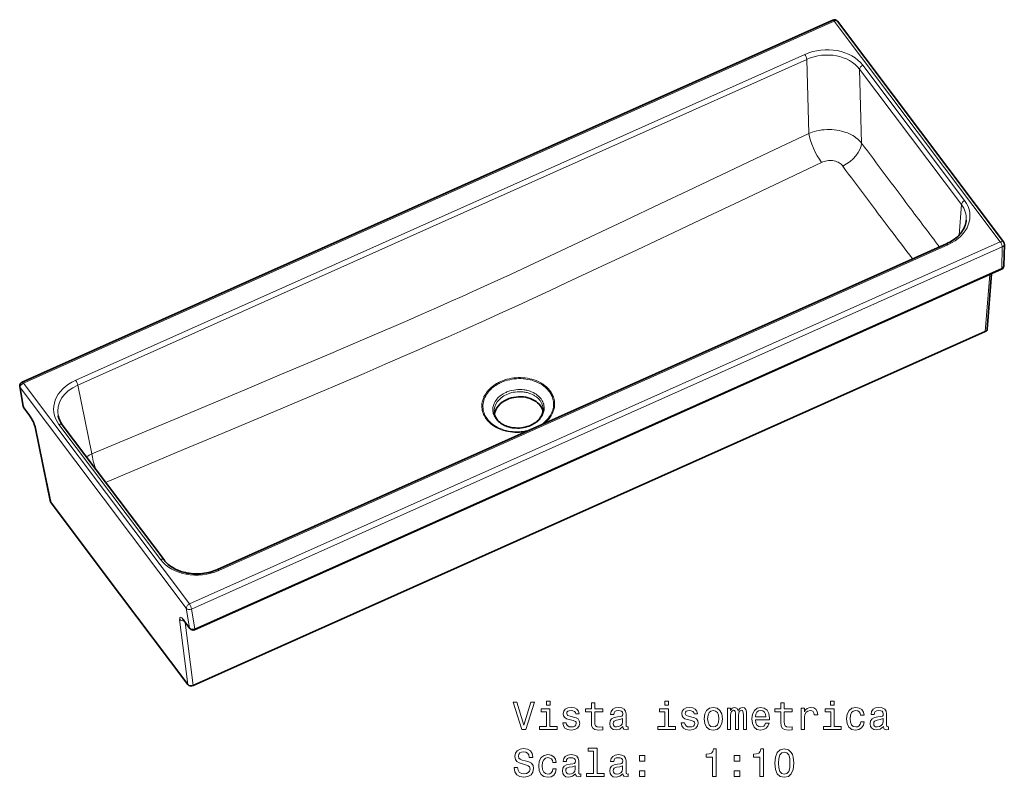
# Model space of a CAD drawing. Extents: x 14 to 508, y 45 to 404.
# Tile 2 of 3: x 382 to 508, y 49 to 146. Entities that reach past the tile are written whole.
import ezdxf

# ---------------------------------------------------------------- set-up
doc = ezdxf.new("R2010")
doc.units = 0

msp = doc.modelspace()

# ---------------------------------------------------------------- linework, layer by layer
at = {"color": 7, "lineweight": 35}
for p, q in [((486.11, 146.33), (382.17, 99.89)), ((486.71, 146.17), (508.01, 117.88)), ((500.7, 117.65), (407.23, 75.89)), ((456.02, 91.27), (507.75, 114.38)), ((505.66, 106.38), (454.88, 83.7)), ((387.33, 94.45), (400.38, 77.12)), ((404.3, 68.16), (456.02, 91.27)), ((404.1, 61.01), (454.88, 83.7))]:
    msp.add_line(p, q, dxfattribs=at)
at = {"color": 7, "lineweight": 13}
for p, q in [((382.35, 99.76), (486.29, 146.2)), ((507.58, 117.91), (486.29, 146.2)), ((482.53, 141.91), (389.05, 100.15)), ((436.05, 120.4), (482.79, 141.28)), ((489.98, 140.53), (503.02, 123.19)), ((436.05, 120.4), (389.31, 99.52)), ((507.58, 117.91), (403.64, 71.47)), ((500.88, 117.52), (407.41, 75.76)), ((455.88, 94.04), (507.85, 117.26)), ((456.06, 91.4), (507.79, 114.51)), ((382.35, 99.76), (403.64, 71.47)), ((399.96, 77.15), (386.91, 94.48)), ((455.88, 94.04), (403.91, 70.82)), ((404.33, 68.3), (456.06, 91.4))]:
    msp.add_line(p, q, dxfattribs=at)
at = {"color": 7, "lineweight": 13, "ltscale": 0.237665}
msp.add_line((482.79, 141.28), (483.03, 131.78), dxfattribs=at)
at = {"color": 7, "lineweight": 13, "ltscale": 0.271182}
msp.add_line((489.56, 140.02), (496.09, 131.36), dxfattribs=at)
at = {"color": 7, "lineweight": 13, "ltscale": 0.23674}
msp.add_line((489.56, 140.02), (489.8, 130.56), dxfattribs=at)
at = {"color": 7, "lineweight": 13, "ltscale": 0.271181}
msp.add_line((502.61, 122.69), (496.09, 131.36), dxfattribs=at)
at = {"color": 7, "lineweight": 13, "ltscale": 0.098686}
msp.add_line((502.61, 122.69), (502.31, 118.75), dxfattribs=at)
at = {"color": 7, "lineweight": 35, "ltscale": 0.068638}
msp.add_line((508.04, 114.82), (508.11, 117.57), dxfattribs=at)
at = {"color": 7, "lineweight": 13, "ltscale": 0.068638}
msp.add_line((507.79, 114.51), (507.85, 117.26), dxfattribs=at)
at = {"color": 7, "lineweight": 13, "ltscale": 0.183441}
msp.add_line((505.66, 106.38), (506.23, 113.7), dxfattribs=at)
at = {"color": 7, "lineweight": 35, "ltscale": 0.178266}
msp.add_line((505.92, 106.7), (506.47, 113.81), dxfattribs=at)
at = {"color": 7, "lineweight": 35, "ltscale": 0.064056}
msp.add_line((382.31, 96.82), (381.88, 99.35), dxfattribs=at)
at = {"color": 7, "lineweight": 13, "ltscale": 0.442592}
for p in [(381.94, 99.22), (403.23, 70.93)]:
    msp.add_line(p, (392.58, 85.07), dxfattribs=at)
at = {"color": 7, "lineweight": 13, "ltscale": 0.064056}
for p, q in [((382.37, 96.69), (381.94, 99.22)), ((403.66, 68.4), (403.23, 70.93)), ((404.33, 68.3), (403.91, 70.82))]:
    msp.add_line(p, q, dxfattribs=at)
at = {"color": 7, "lineweight": 13, "ltscale": 0.224544}
msp.add_line((389.31, 99.52), (391.14, 90.73), dxfattribs=at)
at = {"color": 7, "lineweight": 13, "ltscale": 0.032188}
for p, q in [((382.37, 96.69), (383.14, 95.66)), ((403.66, 68.4), (402.88, 69.43))]:
    msp.add_line(p, q, dxfattribs=at)
at = {"color": 7, "lineweight": 35, "ltscale": 0.032188}
msp.add_line((382.4, 96.61), (383.18, 95.58), dxfattribs=at)
at = {"color": 7, "lineweight": 35, "ltscale": 0.246106}
msp.add_line((385.84, 84.54), (383.84, 94.18), dxfattribs=at)
at = {"color": 7, "lineweight": 13, "ltscale": 0.246275}
msp.add_line((385.9, 84.42), (383.9, 94.06), dxfattribs=at)
at = {"color": 7, "lineweight": 35, "ltscale": 0.36426}
for q in [(385.9, 84.42), (403.42, 61.14)]:
    msp.add_line((394.66, 72.78), q, dxfattribs=at)
at = {"color": 7, "lineweight": 13, "ltscale": 0.210685}
msp.add_line((403.42, 61.14), (402.38, 69.5), dxfattribs=at)
at = {"color": 7, "lineweight": 35, "ltscale": 0.032187}
msp.add_line((403.69, 68.32), (402.92, 69.35), dxfattribs=at)
at = {"color": 7, "lineweight": 13, "ltscale": 0.204095}
msp.add_line((404.1, 61.01), (403.09, 69.11), dxfattribs=at)
at = {"color": 7, "lineweight": 13}
for points in [[(483.03, 131.78), (477.87, 129.33), (467.52, 124.42), (464.08, 122.79), (459.43, 120.59), (454.96, 118.48), (451.24, 116.73), (447.86, 115.15), (444.78, 113.72), (442.3, 112.58), (439.98, 111.52), (438.58, 110.89), (437.2, 110.27)], [(489.8, 130.56), (489.7, 130.68), (489.59, 130.8), (489.47, 130.92), (489.38, 131), (489.29, 131.09), (489.09, 131.24), (488.88, 131.39), (488.67, 131.52), (488.45, 131.64), (488.24, 131.75), (488.01, 131.85), (487.78, 131.93), (487.55, 132.01), (487.4, 132.05), (487.25, 132.1), (486.94, 132.16), (486.63, 132.22), (486.31, 132.26), (485.99, 132.28), (485.67, 132.29), (485.35, 132.29), (485.02, 132.27), (484.7, 132.23), (484.39, 132.18), (484.07, 132.12), (483.77, 132.04), (483.46, 131.95), (483.24, 131.87), (483.03, 131.78)], [(484.68, 128.08), (474.34, 123.17), (469.16, 120.72), (465.72, 119.09), (461.02, 116.88), (456.52, 114.76), (452.02, 112.66), (449.78, 111.62), (447.65, 110.63), (445.74, 109.75), (443.92, 108.92), (441.6, 107.87), (438.72, 106.58)], [(487.39, 127.61), (487.3, 127.72), (487.19, 127.83), (487.07, 127.92), (486.93, 128.01), (486.79, 128.09), (486.63, 128.16), (486.46, 128.22), (486.28, 128.27), (486.1, 128.3), (485.92, 128.31), (485.73, 128.32), (485.55, 128.31), (485.37, 128.29), (485.19, 128.25), (485.01, 128.2), (484.84, 128.15), (484.68, 128.08)], [(437.2, 110.27), (435.29, 109.42), (433.34, 108.56), (431.64, 107.82), (429.86, 107.05), (427.33, 105.96), (424.64, 104.81), (421.77, 103.59), (418.8, 102.34), (415.44, 100.92), (410.72, 98.94), (402.17, 95.35), (391.14, 90.73)], [(438.72, 106.58), (436.79, 105.72), (434.81, 104.84), (433.1, 104.09), (431.3, 103.31), (428.75, 102.2), (426.03, 101.03), (423.12, 99.79), (420.11, 98.51), (414.52, 96.15), (407.34, 93.12), (402.89, 91.26), (392.89, 87.06)], [(441.71, 95.15), (441.6, 95.3), (441.51, 95.45), (441.42, 95.61), (441.35, 95.77), (441.28, 95.94), (441.22, 96.11), (441.18, 96.29), (441.15, 96.47), (441.13, 96.65), (441.12, 96.83), (441.13, 97.01), (441.14, 97.17), (441.17, 97.33), (441.2, 97.48), (441.24, 97.64), (441.28, 97.74), (441.32, 97.84), (441.36, 97.95), (441.4, 98.05), (441.51, 98.25), (441.62, 98.42), (441.74, 98.6), (441.87, 98.76), (442.01, 98.93), (442.17, 99.08), (442.33, 99.23), (442.49, 99.36), (442.66, 99.49), (442.83, 99.61), (443.01, 99.72), (443.14, 99.79), (443.27, 99.86), (443.53, 99.98)], [(441.83, 95.18), (441.75, 95.29), (441.68, 95.4), (441.57, 95.59), (441.48, 95.77), (441.41, 95.96), (441.35, 96.16), (441.3, 96.36), (441.28, 96.56), (441.26, 96.76), (441.27, 96.96), (441.29, 97.16), (441.32, 97.36), (441.37, 97.56), (441.44, 97.76), (441.52, 97.95), (441.62, 98.15), (441.72, 98.32), (441.84, 98.49), (441.97, 98.66), (442.11, 98.82), (442.26, 98.98), (442.42, 99.13), (442.58, 99.25), (442.74, 99.38), (442.91, 99.49), (443.09, 99.6), (443.21, 99.67), (443.34, 99.74), (443.47, 99.8), (443.6, 99.87)], [(443.53, 99.98), (443.79, 100.09), (444.06, 100.19), (444.34, 100.27), (444.63, 100.34), (444.92, 100.4), (445.21, 100.44), (445.51, 100.47), (445.8, 100.49), (446.1, 100.49), (446.39, 100.48), (446.69, 100.45), (446.98, 100.41), (447.26, 100.35), (447.54, 100.28), (447.82, 100.2), (448.08, 100.1), (448.34, 100), (448.58, 99.87), (448.7, 99.81), (448.82, 99.74), (448.97, 99.64), (449.11, 99.54), (449.25, 99.44), (449.4, 99.31), (449.54, 99.18), (449.68, 99.04), (449.8, 98.89), (449.87, 98.8)], [(443.6, 99.87), (443.86, 99.97), (444.13, 100.07), (444.41, 100.15), (444.7, 100.22), (444.99, 100.28), (445.28, 100.32), (445.57, 100.35), (445.87, 100.36), (446.16, 100.36), (446.46, 100.34), (446.75, 100.31), (447.03, 100.26), (447.31, 100.21), (447.58, 100.14), (447.84, 100.05), (448.09, 99.95), (448.34, 99.84), (448.57, 99.72), (448.8, 99.59), (448.9, 99.52), (449.01, 99.44), (449.11, 99.37), (449.21, 99.29), (449.38, 99.14), (449.54, 98.97), (449.68, 98.81), (449.75, 98.72)], [(444.23, 98.6), (444.11, 98.55), (444.01, 98.5), (443.86, 98.42), (443.73, 98.33), (443.6, 98.24), (443.44, 98.13), (443.3, 98.01), (443.17, 97.88), (443.05, 97.74), (442.94, 97.6), (442.83, 97.44), (442.79, 97.36), (442.74, 97.27), (442.69, 97.16), (442.64, 97.04), (442.61, 96.93), (442.57, 96.78), (442.54, 96.64), (442.53, 96.49), (442.53, 96.35), (442.54, 96.2), (442.56, 96.05), (442.59, 95.89), (442.64, 95.74), (442.7, 95.59), (442.78, 95.44), (442.87, 95.3), (442.94, 95.19)], [(448.71, 97.77), (448.6, 97.9), (448.49, 98.02), (448.36, 98.14), (448.23, 98.25), (448.09, 98.35), (447.99, 98.41), (447.9, 98.47), (447.7, 98.58), (447.49, 98.67), (447.34, 98.73), (447.18, 98.79), (447.01, 98.83), (446.89, 98.86), (446.76, 98.89), (446.64, 98.91), (446.51, 98.93), (446.25, 98.96), (445.99, 98.97), (445.73, 98.96), (445.47, 98.94), (445.21, 98.9), (444.96, 98.85), (444.71, 98.78), (444.58, 98.74), (444.46, 98.7), (444.34, 98.65), (444.23, 98.6)], [(448.59, 97.54), (448.49, 97.67), (448.37, 97.79), (448.25, 97.9), (448.12, 98.01), (447.98, 98.11), (447.89, 98.17), (447.79, 98.22), (447.6, 98.33), (447.39, 98.42), (447.24, 98.47), (447.08, 98.52), (446.92, 98.57), (446.8, 98.59), (446.68, 98.62), (446.55, 98.64), (446.43, 98.66), (446.17, 98.68), (445.92, 98.68), (445.66, 98.67), (445.4, 98.64), (445.18, 98.61), (444.95, 98.56), (444.73, 98.5), (444.52, 98.42), (444.31, 98.34)], [(449.75, 98.72), (449.83, 98.61), (449.89, 98.52), (449.95, 98.43), (450.02, 98.3), (450.08, 98.17), (450.13, 98.04), (450.19, 97.89), (450.23, 97.74), (450.27, 97.59), (450.29, 97.44), (450.31, 97.26), (450.32, 97.07), (450.31, 96.89), (450.29, 96.71), (450.26, 96.53), (450.21, 96.35), (450.15, 96.17), (450.08, 96), (450.01, 95.84), (449.93, 95.69), (449.84, 95.54), (449.73, 95.4), (449.66, 95.3), (449.59, 95.21), (449.42, 95.03), (449.25, 94.86), (449.06, 94.69), (448.85, 94.54), (448.64, 94.39)], [(449.87, 98.8), (449.94, 98.71), (450, 98.62), (450.06, 98.52), (450.11, 98.42), (450.18, 98.29), (450.24, 98.16), (450.29, 98.03), (450.35, 97.86), (450.39, 97.69), (450.43, 97.51), (450.45, 97.34), (450.45, 97.16), (450.45, 96.99), (450.44, 96.83), (450.42, 96.67), (450.39, 96.52), (450.35, 96.36), (450.31, 96.26), (450.28, 96.16), (450.24, 96.05), (450.19, 95.95), (450.1, 95.76), (449.99, 95.58), (449.87, 95.4), (449.74, 95.22), (449.59, 95.05), (449.43, 94.89), (449.26, 94.74), (449.08, 94.59)], [(447.42, 94.36), (447.53, 94.41), (447.64, 94.47), (447.78, 94.55), (447.92, 94.63), (448.05, 94.72), (448.2, 94.84), (448.34, 94.96), (448.47, 95.09), (448.59, 95.22), (448.7, 95.37), (448.81, 95.53), (448.86, 95.61), (448.9, 95.69), (448.96, 95.81), (449, 95.92), (449.04, 96.04), (449.08, 96.18), (449.1, 96.33), (449.12, 96.47), (449.12, 96.62), (449.11, 96.76), (449.09, 96.92), (449.05, 97.08), (449, 97.23), (448.94, 97.38), (448.87, 97.53), (448.78, 97.67), (448.71, 97.77)], [(446.85, 93.59), (446.55, 93.54), (446.26, 93.5), (445.95, 93.47), (445.65, 93.46), (445.35, 93.47), (445.05, 93.49), (444.76, 93.52), (444.46, 93.57), (444.18, 93.63), (443.9, 93.71), (443.62, 93.8), (443.36, 93.91), (443.23, 93.96), (443.11, 94.02), (442.89, 94.14), (442.69, 94.26), (442.49, 94.4), (442.3, 94.54), (442.13, 94.69), (441.97, 94.85), (441.82, 95.01), (441.71, 95.15)], [(447.26, 93.77), (447, 93.71), (446.73, 93.65), (446.45, 93.6), (446.18, 93.57), (445.9, 93.55), (445.63, 93.54), (445.35, 93.55), (445.07, 93.57), (444.8, 93.6), (444.53, 93.64), (444.25, 93.7), (443.98, 93.77), (443.72, 93.86), (443.46, 93.96), (443.21, 94.07), (442.98, 94.2), (442.86, 94.27), (442.75, 94.34), (442.61, 94.43), (442.47, 94.53), (442.34, 94.64), (442.2, 94.77), (442.06, 94.91), (441.94, 95.05), (441.83, 95.18)], [(442.94, 95.19), (443.04, 95.07), (443.16, 94.94), (443.28, 94.83), (443.42, 94.72), (443.56, 94.61), (443.65, 94.55), (443.75, 94.49), (443.95, 94.39), (444.15, 94.29), (444.31, 94.23), (444.47, 94.18), (444.63, 94.13), (444.76, 94.1), (444.88, 94.08), (445.01, 94.06), (445.14, 94.04), (445.4, 94.01), (445.66, 94), (445.92, 94.01), (446.18, 94.03), (446.44, 94.06), (446.69, 94.12), (446.94, 94.18), (447.06, 94.22), (447.18, 94.27), (447.3, 94.31), (447.42, 94.36)]]:
    msp.add_lwpolyline(points, dxfattribs=at)
at = {"color": 7, "lineweight": 35}
for points in [[(500.7, 117.65), (500.92, 117.75), (501.12, 117.86), (501.32, 117.97), (501.51, 118.09), (501.73, 118.25), (501.9, 118.38), (502.1, 118.55), (502.26, 118.71), (502.4, 118.86), (502.53, 119.02), (502.65, 119.18), (502.76, 119.34), (502.86, 119.5), (502.94, 119.67), (503.02, 119.83), (503.08, 120), (503.14, 120.17), (503.18, 120.34), (503.21, 120.51), (503.23, 120.68)], [(448.98, 96.53), (448.98, 96.4), (448.98, 96.28), (448.96, 96.15), (448.93, 96.02), (448.9, 95.89), (448.85, 95.75), (448.78, 95.6), (448.7, 95.47), (448.62, 95.34), (448.53, 95.22), (448.43, 95.11), (448.32, 94.99), (448.2, 94.88), (448.08, 94.78), (447.94, 94.68), (447.8, 94.59), (447.65, 94.5), (447.49, 94.42), (447.38, 94.37)], [(383.18, 95.58), (383.28, 95.43), (383.38, 95.26), (383.49, 95.07), (383.59, 94.87), (383.68, 94.68), (383.75, 94.49), (383.81, 94.32), (383.84, 94.18)], [(447.38, 94.37), (447.16, 94.28), (446.92, 94.2), (446.68, 94.13), (446.44, 94.08), (446.19, 94.05), (445.94, 94.02), (445.68, 94.02), (445.43, 94.03), (445.23, 94.04), (445.02, 94.07), (444.82, 94.11), (444.58, 94.17), (444.36, 94.24), (444.19, 94.3), (444.04, 94.37), (443.89, 94.45), (443.74, 94.54), (443.61, 94.62), (443.48, 94.72), (443.36, 94.82), (443.25, 94.92), (443.15, 95.03), (443.06, 95.15)], [(400.38, 77.12), (400.5, 76.97), (400.63, 76.83), (400.77, 76.68), (400.92, 76.55), (401.08, 76.42), (401.25, 76.29), (401.44, 76.17), (401.63, 76.05), (401.82, 75.95), (402.02, 75.86), (402.22, 75.77), (402.43, 75.69), (402.65, 75.61), (402.88, 75.55), (403.11, 75.49), (403.35, 75.44), (403.59, 75.4), (403.84, 75.37), (404.09, 75.35), (404.33, 75.34), (404.58, 75.33), (404.83, 75.34), (405.09, 75.35), (405.33, 75.38), (405.58, 75.41), (405.83, 75.45), (406.07, 75.5), (406.31, 75.56), (406.55, 75.63), (406.78, 75.71), (407.01, 75.8), (407.23, 75.89)], [(402.75, 69.54), (402.83, 69.46), (402.91, 69.36), (402.92, 69.35)]]:
    msp.add_lwpolyline(points, dxfattribs=at)
at = {"color": 7, "lineweight": 13}
for points in [[(447.39, 58.9), (446.51, 55.92), (445.61, 58.9), (445.13, 58.9), (446.26, 55.4), (446.76, 55.4), (447.86, 58.9)], [(449.87, 59.02), (449.4, 59.02), (449.4, 58.51), (449.87, 58.51)], [(452.86, 56.98), (452.43, 57.08), (452.12, 57.19), (452.01, 57.43), (452.04, 57.6), (452.15, 57.72), (452.32, 57.79), (452.56, 57.82), (452.8, 57.79), (452.99, 57.7), (453.11, 57.57), (453.16, 57.39), (453.59, 57.39), (453.59, 57.4), (453.52, 57.72), (453.31, 57.98), (452.99, 58.14), (452.56, 58.2), (452.14, 58.14), (451.82, 57.98), (451.63, 57.73), (451.57, 57.42), (451.61, 57.11), (451.75, 56.9), (451.98, 56.75), (452.32, 56.64), (452.82, 56.52), (453.12, 56.4), (453.2, 56.3), (453.23, 56.14), (453.19, 55.96), (453.06, 55.82), (452.87, 55.73), (452.61, 55.7), (452.33, 55.73), (452.13, 55.83), (451.99, 56), (451.93, 56.24), (451.51, 56.24), (451.58, 55.84), (451.78, 55.54), (452.11, 55.37), (452.56, 55.3), (453.04, 55.37), (453.39, 55.54), (453.6, 55.83), (453.67, 56.2), (453.62, 56.51), (453.46, 56.73), (453.21, 56.87)], [(455.17, 57.64), (455.17, 56.28), (455.2, 55.84), (455.34, 55.54), (455.62, 55.36), (456.1, 55.3), (456.62, 55.33), (456.62, 55.71), (456.24, 55.68), (455.89, 55.72), (455.71, 55.85), (455.63, 56.06), (455.61, 56.36), (455.61, 57.64), (456.62, 57.64), (456.62, 58.02), (455.61, 58.02), (455.61, 58.81), (455.17, 58.81), (455.17, 58.02), (454.4, 58.02), (454.4, 57.64)], [(459.22, 55.75), (459.22, 55.74), (459.24, 55.56), (459.32, 55.44), (459.64, 55.35), (459.88, 55.39), (459.88, 55.73), (459.78, 55.72), (459.64, 55.78), (459.61, 55.98), (459.61, 57.39), (459.55, 57.74), (459.37, 58), (459.07, 58.15), (458.63, 58.2), (458.21, 58.14), (457.9, 57.97), (457.7, 57.7), (457.63, 57.35), (457.63, 57.32), (458.03, 57.32), (458.07, 57.53), (458.18, 57.68), (458.36, 57.77), (458.62, 57.81), (458.86, 57.78), (459.04, 57.71), (459.15, 57.58), (459.18, 57.4), (459.16, 57.18), (459.08, 57.08), (458.88, 57.03), (458.5, 56.99), (458.07, 56.9), (457.76, 56.73), (457.58, 56.48), (457.52, 56.11), (457.57, 55.78), (457.73, 55.53), (457.98, 55.37), (458.33, 55.32), (458.8, 55.42)], [(465.05, 59.02), (464.58, 59.02), (464.58, 58.51), (465.05, 58.51)], [(468.04, 56.98), (467.61, 57.08), (467.3, 57.19), (467.19, 57.43), (467.22, 57.6), (467.33, 57.72), (467.5, 57.79), (467.74, 57.82), (467.98, 57.79), (468.17, 57.7), (468.29, 57.57), (468.34, 57.39), (468.77, 57.39), (468.77, 57.4), (468.7, 57.72), (468.49, 57.98), (468.17, 58.14), (467.74, 58.2), (467.32, 58.14), (467, 57.98), (466.81, 57.73), (466.75, 57.42), (466.79, 57.11), (466.93, 56.9), (467.16, 56.75), (467.5, 56.64), (468, 56.52), (468.3, 56.4), (468.38, 56.3), (468.41, 56.14), (468.37, 55.96), (468.24, 55.82), (468.05, 55.73), (467.79, 55.7), (467.51, 55.73), (467.31, 55.83), (467.17, 56), (467.11, 56.24), (466.69, 56.24), (466.76, 55.84), (466.96, 55.54), (467.29, 55.37), (467.74, 55.3), (468.22, 55.37), (468.57, 55.54), (468.78, 55.83), (468.85, 56.2), (468.8, 56.51), (468.64, 56.73), (468.39, 56.87)], [(469.62, 56.75), (469.7, 56.13), (469.93, 55.68), (470.3, 55.4), (470.8, 55.3), (471.29, 55.4), (471.65, 55.68), (471.89, 56.13), (471.97, 56.75), (471.89, 57.37), (471.65, 57.82), (471.29, 58.1), (470.8, 58.2), (470.3, 58.1), (469.93, 57.82), (469.7, 57.37)], [(472.61, 55.4), (473.02, 55.4), (473.02, 57.21), (473.05, 57.48), (473.12, 57.68), (473.24, 57.79), (473.39, 57.84), (473.51, 57.8), (473.59, 57.7), (473.63, 57.53), (473.65, 57.3), (473.65, 55.4), (474.03, 55.4), (474.03, 57.21), (474.05, 57.48), (474.13, 57.67), (474.25, 57.79), (474.4, 57.84), (474.52, 57.8), (474.6, 57.7), (474.65, 57.3), (474.65, 55.4), (475.06, 55.4), (475.06, 57.27), (475.04, 57.66), (474.96, 57.96), (474.8, 58.14), (474.53, 58.2), (474.23, 58.1), (473.99, 57.81), (473.8, 58.1), (473.49, 58.2), (473.2, 58.1), (473, 57.82), (473, 58.11), (472.61, 58.11)], [(476.21, 56.62), (477.99, 56.62), (477.99, 56.83), (477.91, 57.41), (477.69, 57.84), (477.34, 58.11), (476.87, 58.2), (476.41, 58.1), (476.06, 57.82), (475.83, 57.36), (475.75, 56.75), (475.82, 56.13), (476.05, 55.68), (476.4, 55.4), (476.85, 55.3), (477.25, 55.37), (477.57, 55.54), (477.81, 55.81), (477.94, 56.17), (477.5, 56.17), (477.41, 55.97), (477.28, 55.82), (476.91, 55.7), (476.62, 55.76), (476.4, 55.93), (476.26, 56.22), (476.21, 56.61)], [(479.46, 57.64), (479.46, 56.28), (479.49, 55.84), (479.63, 55.54), (479.91, 55.36), (480.39, 55.3), (480.91, 55.33), (480.91, 55.71), (480.53, 55.68), (480.18, 55.72), (479.99, 55.85), (479.91, 56.06), (479.9, 56.36), (479.9, 57.64), (480.91, 57.64), (480.91, 58.02), (479.9, 58.02), (479.9, 58.81), (479.46, 58.81), (479.46, 58.02), (478.69, 58.02), (478.69, 57.64)], [(482.06, 55.4), (482.51, 55.4), (482.51, 56.95), (482.55, 57.32), (482.69, 57.59), (482.91, 57.75), (483.21, 57.8), (483.43, 57.77), (483.6, 57.67), (483.7, 57.5), (483.73, 57.26), (484.18, 57.26), (484.12, 57.67), (483.95, 57.97), (483.68, 58.14), (483.3, 58.2), (483.04, 58.16), (482.82, 58.06), (482.62, 57.89), (482.47, 57.66), (482.47, 58.11), (482.06, 58.11)], [(486.3, 59.02), (485.83, 59.02), (485.83, 58.51), (486.3, 58.51)], [(489.69, 57.21), (490.13, 57.21), (490.04, 57.61), (489.82, 57.93), (489.49, 58.13), (489.05, 58.2), (488.56, 58.1), (488.2, 57.82), (487.96, 57.36), (487.88, 56.74), (487.96, 56.13), (488.19, 55.68), (488.54, 55.4), (489.03, 55.3), (489.47, 55.38), (489.8, 55.59), (490.04, 55.92), (490.14, 56.37), (489.71, 56.37), (489.64, 56.08), (489.5, 55.87), (489.29, 55.74), (489.05, 55.7), (488.74, 55.77), (488.52, 55.97), (488.38, 56.3), (488.34, 56.76), (488.38, 57.21), (488.52, 57.54), (488.75, 57.74), (489.05, 57.81), (489.31, 57.77), (489.51, 57.65), (489.64, 57.46)], [(492.61, 55.75), (492.61, 55.74), (492.64, 55.56), (492.71, 55.44), (493.03, 55.35), (493.28, 55.39), (493.28, 55.73), (493.17, 55.72), (493.03, 55.78), (493.01, 55.98), (493.01, 57.39), (492.95, 57.74), (492.77, 58), (492.46, 58.15), (492.03, 58.2), (491.6, 58.14), (491.29, 57.97), (491.1, 57.7), (491.03, 57.35), (491.03, 57.32), (491.43, 57.32), (491.46, 57.53), (491.57, 57.68), (491.76, 57.77), (492.01, 57.81), (492.26, 57.78), (492.44, 57.71), (492.54, 57.58), (492.58, 57.4), (492.56, 57.18), (492.48, 57.08), (492.28, 57.03), (491.9, 56.99), (491.46, 56.9), (491.16, 56.73), (490.97, 56.48), (490.92, 56.11), (490.97, 55.78), (491.13, 55.53), (491.38, 55.37), (491.73, 55.32), (492.19, 55.42)], [(449.86, 55.77), (449.86, 58.02), (448.72, 58.02), (448.72, 57.64), (449.41, 57.64), (449.41, 55.77), (448.5, 55.77), (448.5, 55.4), (450.77, 55.4), (450.77, 55.77)], [(465.04, 55.77), (465.04, 58.02), (463.9, 58.02), (463.9, 57.64), (464.59, 57.64), (464.59, 55.77), (463.69, 55.77), (463.69, 55.4), (465.95, 55.4), (465.95, 55.77)], [(470.07, 56.75), (470.12, 57.21), (470.26, 57.54), (470.49, 57.74), (470.8, 57.81), (471.1, 57.74), (471.33, 57.54), (471.47, 57.21), (471.52, 56.75), (471.47, 56.3), (471.33, 55.96), (471.1, 55.76), (470.8, 55.7), (470.49, 55.76), (470.26, 55.96), (470.12, 56.3)], [(476.21, 57), (476.27, 57.34), (476.4, 57.6), (476.61, 57.76), (476.88, 57.81), (477.15, 57.76), (477.36, 57.6), (477.48, 57.34), (477.53, 57)], [(486.29, 55.77), (486.29, 58.02), (485.15, 58.02), (485.15, 57.64), (485.85, 57.64), (485.85, 55.77), (484.94, 55.77), (484.94, 55.4), (487.21, 55.4), (487.21, 55.77)], [(459.17, 56.35), (459.11, 56.08), (458.94, 55.88), (458.7, 55.75), (458.4, 55.71), (458.21, 55.73), (458.08, 55.81), (457.99, 55.95), (457.97, 56.15), (457.99, 56.33), (458.07, 56.45), (458.39, 56.59), (458.8, 56.65), (459.17, 56.78)], [(492.56, 56.35), (492.5, 56.08), (492.34, 55.88), (492.1, 55.75), (491.8, 55.71), (491.61, 55.73), (491.47, 55.81), (491.39, 55.95), (491.36, 56.15), (491.38, 56.33), (491.46, 56.45), (491.79, 56.59), (492.19, 56.65), (492.56, 56.78)], [(445.71, 50.51), (445.25, 50.51), (445.35, 49.97), (445.61, 49.58), (445.99, 49.34), (446.52, 49.26), (447.04, 49.34), (447.43, 49.56), (447.67, 49.91), (447.76, 50.37), (447.69, 50.78), (447.48, 51.05), (447.13, 51.22), (446.67, 51.35), (446.28, 51.45), (446.02, 51.56), (445.88, 51.72), (445.83, 51.97), (445.88, 52.2), (446.01, 52.37), (446.21, 52.49), (446.49, 52.53), (446.77, 52.48), (446.99, 52.34), (447.14, 52.12), (447.21, 51.81), (447.67, 51.81), (447.67, 51.82), (447.59, 52.29), (447.35, 52.64), (446.98, 52.87), (446.47, 52.94), (446.02, 52.87), (445.67, 52.65), (445.44, 52.33), (445.36, 51.9), (445.42, 51.53), (445.62, 51.27), (445.92, 51.1), (446.33, 50.97), (446.74, 50.85), (447.05, 50.74), (447.23, 50.58), (447.3, 50.31), (447.24, 50.05), (447.08, 49.85), (446.85, 49.72), (446.54, 49.68), (446.2, 49.73), (445.93, 49.9), (445.77, 50.16)], [(450.22, 51.16), (450.66, 51.16), (450.57, 51.57), (450.36, 51.88), (450.02, 52.08), (449.58, 52.16), (449.1, 52.05), (448.73, 51.77), (448.49, 51.31), (448.41, 50.7), (448.49, 50.09), (448.72, 49.63), (449.07, 49.35), (449.56, 49.26), (450, 49.33), (450.34, 49.54), (450.57, 49.88), (450.67, 50.32), (450.24, 50.32), (450.17, 50.04), (450.03, 49.83), (449.83, 49.69), (449.58, 49.65), (449.27, 49.72), (449.05, 49.92), (448.91, 50.25), (448.87, 50.71), (448.91, 51.17), (449.05, 51.49), (449.28, 51.7), (449.58, 51.77), (449.84, 51.72), (450.04, 51.61), (450.17, 51.41)], [(453.14, 49.7), (453.14, 49.69), (453.17, 49.52), (453.25, 49.4), (453.56, 49.3), (453.81, 49.34), (453.81, 49.68), (453.7, 49.67), (453.56, 49.73), (453.54, 49.94), (453.54, 51.34), (453.48, 51.7), (453.3, 51.95), (452.99, 52.1), (452.56, 52.16), (452.14, 52.09), (451.82, 51.92), (451.63, 51.66), (451.56, 51.3), (451.56, 51.27), (451.96, 51.27), (451.99, 51.48), (452.11, 51.64), (452.29, 51.73), (452.54, 51.76), (452.79, 51.74), (452.97, 51.66), (453.07, 51.53), (453.11, 51.35), (453.09, 51.14), (453.01, 51.03), (452.81, 50.98), (452.43, 50.94), (451.99, 50.85), (451.69, 50.69), (451.51, 50.44), (451.45, 50.06), (451.5, 49.73), (451.66, 49.48), (451.91, 49.33), (452.26, 49.27), (452.73, 49.38)], [(455.45, 52.6), (455.45, 49.72), (454.54, 49.72), (454.54, 49.35), (456.81, 49.35), (456.81, 49.72), (455.9, 49.72), (455.9, 52.97), (454.76, 52.97), (454.76, 52.6)], [(459.22, 49.7), (459.22, 49.69), (459.24, 49.52), (459.32, 49.4), (459.64, 49.3), (459.88, 49.34), (459.88, 49.68), (459.78, 49.67), (459.64, 49.73), (459.61, 49.94), (459.61, 51.34), (459.55, 51.7), (459.37, 51.95), (459.07, 52.1), (458.63, 52.16), (458.21, 52.09), (457.9, 51.92), (457.7, 51.66), (457.63, 51.3), (457.63, 51.27), (458.03, 51.27), (458.07, 51.48), (458.18, 51.64), (458.36, 51.73), (458.62, 51.76), (458.86, 51.74), (459.04, 51.66), (459.15, 51.53), (459.18, 51.35), (459.16, 51.14), (459.08, 51.03), (458.88, 50.98), (458.5, 50.94), (458.07, 50.85), (457.76, 50.69), (457.58, 50.44), (457.52, 50.06), (457.57, 49.73), (457.73, 49.48), (457.98, 49.33), (458.33, 49.27), (458.8, 49.38)], [(461.34, 51.31), (462.04, 51.31), (462.04, 52.06), (461.34, 52.06)], [(470.71, 49.35), (471.16, 49.35), (471.16, 52.88), (470.82, 52.88), (470.73, 52.57), (470.55, 52.36), (470.27, 52.24), (469.89, 52.2), (469.89, 51.84), (470.71, 51.84)], [(473.48, 51.31), (474.18, 51.31), (474.18, 52.06), (473.48, 52.06)], [(476.78, 49.35), (477.24, 49.35), (477.24, 52.88), (476.89, 52.88), (476.8, 52.57), (476.62, 52.36), (476.34, 52.24), (475.96, 52.2), (475.96, 51.84), (476.78, 51.84)], [(478.69, 51.06), (478.76, 50.27), (479, 49.7), (479.38, 49.36), (479.9, 49.25), (480.42, 49.36), (480.8, 49.7), (481.03, 50.27), (481.11, 51.06), (481.03, 51.85), (480.94, 52.16), (480.8, 52.42), (480.42, 52.76), (479.9, 52.88), (479.38, 52.76), (479, 52.41), (478.76, 51.85)], [(479.17, 51.06), (479.21, 51.67), (479.34, 52.11), (479.57, 52.37), (479.9, 52.46), (480.24, 52.37), (480.46, 52.11), (480.59, 51.67), (480.63, 51.06), (480.59, 50.45), (480.46, 50.01), (480.24, 49.75), (479.9, 49.66), (479.57, 49.75), (479.34, 50.01), (479.21, 50.45)], [(453.09, 50.3), (453.03, 50.04), (452.87, 49.84), (452.63, 49.7), (452.33, 49.66), (452.14, 49.68), (452, 49.76), (451.92, 49.91), (451.89, 50.1), (451.91, 50.28), (451.99, 50.41), (452.32, 50.55), (452.73, 50.61), (453.09, 50.73)], [(459.17, 50.3), (459.11, 50.04), (458.94, 49.84), (458.7, 49.7), (458.4, 49.66), (458.21, 49.68), (458.08, 49.76), (457.99, 49.91), (457.97, 50.1), (457.99, 50.28), (458.07, 50.41), (458.39, 50.55), (458.8, 50.61), (459.17, 50.73)], [(461.34, 49.35), (462.04, 49.35), (462.04, 50.1), (461.34, 50.1)], [(473.48, 49.35), (474.18, 49.35), (474.18, 50.1), (473.48, 50.1)]]:
    msp.add_lwpolyline(points, close=True, dxfattribs=at)
at = {"color": 7, "lineweight": 35}
for centre, radius, start, end in [((486.32, 145.87), 0.5, 36.966, 114.0732), ((507.61, 117.58), 0.5, 358.7141, 36.966), ((507.54, 114.83), 0.5, 294.0712, 358.711), ((382.37, 99.43), 0.5, 114.0732, 189.5958), ((382.8, 96.91), 0.5, 189.5961, 216.9648), ((386.15, 84.61), 0.308, 192.1796, 217.4866), ((404.09, 68.62), 0.5, 216.9644, 294.0712)]:
    msp.add_arc(centre, radius, start, end, dxfattribs=at)
at = {"color": 7, "lineweight": 13}
for centre, radius, start, end in [((2453.16, 1595.36), 2449.58, 216.72553, 216.96283), ((2713.71, 1790.31), 2778.69, 216.75379, 216.96339), ((2402.19, 1557.11), 2385.86, 216.96481, 217.12102), ((2659.08, 1749.27), 2710.35, 216.96462, 217.06458), ((393.59, 85.5), 5.77, 115.1218, 123.1863)]:
    msp.add_arc(centre, radius, start, end, dxfattribs=at)
for centre, major_axis, ratio, start_param, end_param in [((486.32, 145.87), (-0.204, 0.457), 0.289483, 5.381412, 6.283224), ((486.32, 145.87), (0.4, 0.301), 0.593664, 0.000041, 1.202813), ((485.17, 138.36), (5.49, 0.41), 0.753713, 0.450686, 2.016616), ((482.55, 141.58), (0.204, -0.457), 0.289483, 0.738836, 2.239819), ((485.19, 138.03), (4.99, 0.4), 0.760392, 0.445609, 2.011539), ((490, 140.2), (-0.4, -0.301), 0.593664, 4.344406, 5.845389), ((484.47, 129.99), (1.29, -2.71), 0.265445, 3.873888, 5.365592), ((487.18, 129.53), (2.4, 1.79), 0.587903, 4.380858, 5.847828), ((498.19, 121.06), (5.51, 0.35), 0.747956, 5.173818, 6.739748), ((503.05, 122.86), (-0.4, -0.301), 0.593664, 4.344406, 5.845389), ((498.21, 120.73), (5.01, 0.39), 0.74528, 6.168318, 6.730487), ((500.91, 117.19), (-0.204, 0.457), 0.289483, 5.381412, 6.283189), ((507.61, 117.58), (0.4, 0.301), 0.593664, 0.000041, 1.202813), ((507.61, 117.58), (0.204, -0.457), 0.289483, 0.669023, 2.239819), ((507.61, 117.58), (0.5, -0.011), 0.728819, 5.233966, 6.28224), ((507.54, 114.83), (0.204, -0.457), 0.289483, 0.000039, 0.669023), ((507.54, 114.83), (0.5, -0.011), 0.728819, 5.233966, 6.283219), ((382.37, 99.43), (-0.4, -0.301), 0.593664, 4.344406, 5.985015), ((382.37, 99.43), (-0.204, 0.457), 0.289483, 5.381412, 6.283224), ((391.74, 96.62), (5.51, 0.35), 0.747956, 2.032225, 3.598155), ((389.07, 99.82), (0.204, -0.457), 0.289483, 0.738836, 2.239819), ((382.37, 99.43), (0.493, 0.083), 0.769206, 3.140781, 3.520553), ((391.77, 96.29), (5.02, 0.25), 0.749356, 2.043763, 3.258893), ((445.84, 96.31), (3.14, 0.22), 0.75073, 2.025026, 3.141907), ((445.84, 96.31), (3.14, 0.22), 0.751223, 0.000163, 0.454141), ((382.8, 96.91), (0.493, 0.083), 0.769206, 3.141626, 3.520553), ((382.8, 96.91), (0.4, 0.301), 0.593664, 2.843423, 3.1416), ((383.28, 94.84), (0.58, -1.16), 0.236547, 0.728433, 2.229417), ((383.57, 95.88), (0.4, 0.301), 0.593664, 2.843423, 3.141599), ((384.33, 94.28), (0.49, 0.102), 0.72603, 3.141584, 3.492527), ((386.93, 94.15), (0.4, 0.301), 0.593664, 6.283178, 7.485999), ((392.58, 88.94), (1.16, -2.77), 0.313191, 3.88764, 4.6712), ((399.98, 76.82), (0.4, 0.301), 0.593664, 0.000007, 1.202813), ((404.76, 79.32), (5.49, 0.41), 0.753713, 3.592279, 5.158209), ((407.43, 75.43), (-0.204, 0.457), 0.289483, 5.381412, 6.28319), ((403.66, 71.14), (-0.4, -0.301), 0.593664, 4.344406, 5.985015), ((403.66, 71.14), (0.493, 0.083), 0.769206, 3.520553, 5.091349), ((403.66, 71.14), (0.204, -0.457), 0.289483, 0.669023, 2.239819), ((403.02, 68.61), (0.58, -1.16), 0.236547, 2.229417, 3.7304), ((402.82, 69.72), (0.496, 0.062), 0.808653, 3.555127, 4.841807), ((403.32, 69.65), (-0.4, -0.301), 0.593664, 5.985015, 6.283192), ((404.09, 68.62), (0.493, 0.083), 0.769206, 3.520553, 5.091349), ((404.09, 68.62), (-0.4, -0.301), 0.593664, 5.985015, 6.283178), ((404.09, 68.62), (0.204, -0.457), 0.289483, 0.000039, 0.669023)]:
    msp.add_ellipse(centre, major_axis=major_axis, ratio=ratio, start_param=start_param, end_param=end_param, dxfattribs=at)
at = {"color": 7, "lineweight": 35}
for centre, major_axis, ratio, start_param, end_param in [((505.42, 106.7), (0.501, 0.032), 0.74794, 5.173958, 6.177658), ((445.88, 95.66), (-3.14, -0.22), 0.750841, 5.166084, 6.141607), ((445.88, 95.66), (3.14, 0.22), 0.750841, 0.453695, 2.024492), ((445.93, 96.31), (3.24, 0.2), 0.71158, 3.147085, 3.580877), ((445.88, 95.66), (-3.14, -0.22), 0.750841, 3.283164, 3.595288), ((391.84, 96.25), (5.09, 0.25), 0.711808, 3.253043, 3.591398), ((403.86, 61.33), (0.499, 0.037), 0.753718, 3.592277, 5.158196)]:
    msp.add_ellipse(centre, major_axis=major_axis, ratio=ratio, start_param=start_param, end_param=end_param, dxfattribs=at)

doc.saveas('drawing.dxf')
